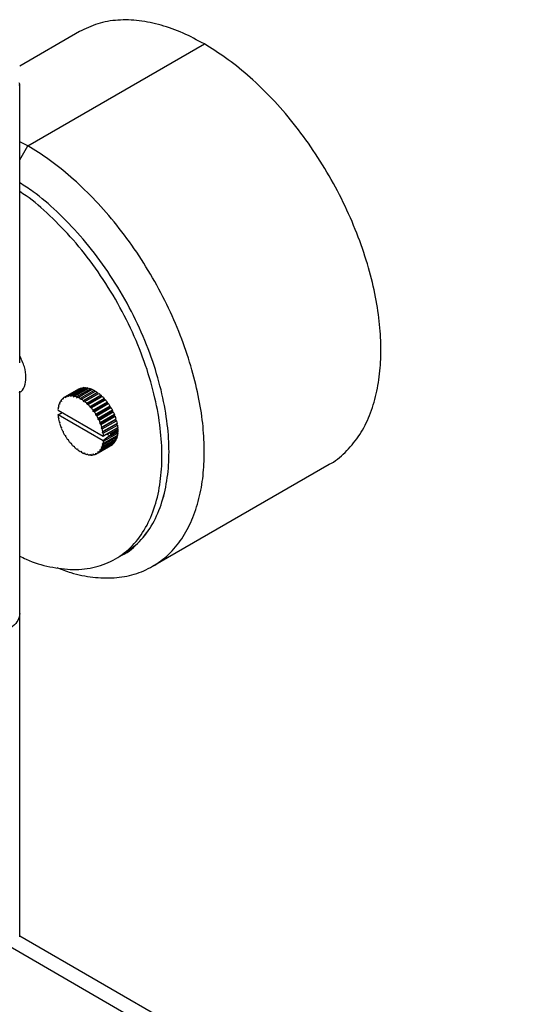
# Paper-space layout '_Isométrica' of a CAD drawing. Header units: millimetres. Extents: x -1423 to -51, y -316 to 683.
# Tile 14 of 14: x -156 to -53, y 100 to 297. Entities that reach past the tile are written whole.
import ezdxf

# ---------------------------------------------------------------- set-up
doc = ezdxf.new("R2010")
doc.units = ezdxf.units.MM

psp = doc.layouts.new('_Isométrica')

# ---------------------------------------------------------------- linework, layer by layer
at = {"color": 7, "linetype": 'Continuous', "lineweight": 25}
for p, q in [((-143.61, 294.88), (-155.59, 287.97)), ((-153.97, 272), (-118.61, 292.41)), ((-155.59, 228.61), (-155.59, 284.38)), ((-153.97, 272), (-155.59, 272.82)), ((-155.59, 269.19), (-153.97, 272)), ((-155.59, 113.7), (-155.59, 222.91)), ((-143.79, 223.33), (-146.61, 221.69)), ((-143.76, 223.34), (-146.58, 221.71)), ((-146.39, 221.8), (-143.57, 223.44)), ((-143.23, 223.55), (-146.06, 221.92)), ((-145.84, 221.96), (-143.02, 223.6)), ((-142.65, 223.63), (-145.47, 222)), ((-145.24, 221.99), (-142.41, 223.63)), ((-142.01, 223.58), (-144.84, 221.94)), ((-144.59, 221.89), (-141.77, 223.52)), ((-141.35, 223.39), (-144.18, 221.76)), ((-143.92, 221.65), (-141.09, 223.29)), ((-143.78, 223.33), (-143.76, 223.34)), ((-143.76, 223.34), (-143.74, 223.34)), ((-140.66, 223.08), (-143.49, 221.44)), ((-143.23, 223.55), (-143.17, 223.51)), ((-143.23, 221.3), (-140.41, 222.93)), ((-142.65, 223.63), (-142.56, 223.54)), ((-142.01, 223.58), (-141.9, 223.44)), ((-141.35, 223.39), (-141.2, 223.18)), ((-140.66, 223.08), (-140.54, 222.85)), ((-147.26, 221.01), (-147.41, 220.92)), ((-147.23, 220.87), (-147.41, 220.92)), ((-147.28, 221.11), (-147.23, 220.87)), ((-146.87, 221.47), (-147.04, 221.38)), ((-146.85, 221.29), (-147.04, 221.38)), ((-146.88, 221.52), (-146.85, 221.29)), ((-146.4, 221.6), (-146.58, 221.71)), ((-146.39, 221.8), (-146.4, 221.6)), ((-145.88, 221.78), (-146.06, 221.92)), ((-145.84, 221.96), (-145.88, 221.78)), ((-145.3, 221.83), (-145.47, 222)), ((-145.24, 221.99), (-145.3, 221.83)), ((-144.68, 221.75), (-144.84, 221.94)), ((-144.59, 221.89), (-144.68, 221.75)), ((-144.03, 221.55), (-144.18, 221.76)), ((-143.92, 221.65), (-144.03, 221.55)), ((-143.36, 221.22), (-143.49, 221.44)), ((-143.23, 221.3), (-143.36, 221.22)), ((-139.98, 222.64), (-142.81, 221.01)), ((-142.7, 220.78), (-142.81, 221.01)), ((-139.87, 222.41), (-142.7, 220.78)), ((-142.55, 220.82), (-142.7, 220.78)), ((-142.55, 220.82), (-139.72, 222.45)), ((-139.3, 222.1), (-142.13, 220.47)), ((-139.22, 221.86), (-142.05, 220.23)), ((-141.89, 220.24), (-139.06, 221.87)), ((-138.66, 221.46), (-141.49, 219.83)), ((-138.6, 221.22), (-141.43, 219.59)), ((-141.25, 219.56), (-138.43, 221.19)), ((-138.05, 220.73), (-140.88, 219.1)), ((-139.98, 222.64), (-139.87, 222.41)), ((-139.87, 222.41), (-139.72, 222.45)), ((-139.3, 222.1), (-139.22, 221.86)), ((-139.22, 221.86), (-139.06, 221.87)), ((-138.66, 221.46), (-138.6, 221.22)), ((-138.6, 221.22), (-138.43, 221.19)), ((-138.05, 220.73), (-138.02, 220.51)), ((-147.94, 219.25), (-147.87, 219.12)), ((-147.74, 219.78), (-147.87, 219.7)), ((-147.72, 219.72), (-147.87, 219.7)), ((-147.87, 219.12), (-138.86, 213.92)), ((-147.81, 219.96), (-147.72, 219.72)), ((-147.55, 220.44), (-147.69, 220.36)), ((-147.52, 220.35), (-147.69, 220.36)), ((-147.59, 220.58), (-147.52, 220.35)), ((-142.05, 220.23), (-142.13, 220.47)), ((-141.89, 220.24), (-142.05, 220.23)), ((-141.43, 219.59), (-141.49, 219.83)), ((-141.25, 219.56), (-141.43, 219.59)), ((-140.85, 218.87), (-140.88, 219.1)), ((-138.02, 220.51), (-140.85, 218.87)), ((-140.67, 218.81), (-140.85, 218.87)), ((-140.67, 218.81), (-137.84, 220.44)), ((-137.51, 219.94), (-140.33, 218.31)), ((-137.5, 219.72), (-140.33, 218.09)), ((-140.14, 217.99), (-137.32, 219.63)), ((-137.04, 218.9), (-139.87, 217.26)), ((-137.02, 219.1), (-139.85, 217.46)), ((-139.69, 217.14), (-136.86, 218.77)), ((-138.02, 220.51), (-137.84, 220.44)), ((-137.51, 219.94), (-137.5, 219.72)), ((-137.5, 219.72), (-137.32, 219.63)), ((-137.02, 219.1), (-137.04, 218.9)), ((-137.04, 218.9), (-136.86, 218.77)), ((-147.87, 218.21), (-147.94, 218.16)), ((-147.87, 218.21), (-147.09, 218.67)), ((-138.86, 213.01), (-147.87, 218.21)), ((-147.87, 217.63), (-147.72, 217.43)), ((-147.72, 217.43), (-147.81, 217.31)), ((-147.69, 216.76), (-147.52, 216.58)), ((-140.33, 218.09), (-140.33, 218.31)), ((-140.14, 217.99), (-140.33, 218.09)), ((-139.87, 217.26), (-139.85, 217.46)), ((-139.69, 217.14), (-139.87, 217.26)), ((-136.67, 218.04), (-139.5, 216.41)), ((-136.62, 218.22), (-139.45, 216.59)), ((-139.32, 216.25), (-136.49, 217.89)), ((-136.38, 217.18), (-139.21, 215.55)), ((-136.31, 217.33), (-139.13, 215.7)), ((-139.04, 215.37), (-136.21, 217)), ((-136.62, 218.22), (-136.67, 218.04)), ((-136.67, 218.04), (-136.49, 217.89)), ((-136.31, 217.33), (-136.38, 217.18)), ((-136.38, 217.18), (-136.21, 217)), ((-147.52, 216.58), (-147.59, 216.43)), ((-147.41, 215.88), (-147.23, 215.72)), ((-147.23, 215.72), (-147.28, 215.54)), ((-147.04, 214.99), (-146.85, 214.87)), ((-146.85, 214.87), (-146.88, 214.67)), ((-139.5, 216.41), (-139.45, 216.59)), ((-139.32, 216.25), (-139.5, 216.41)), ((-139.21, 215.55), (-139.13, 215.7)), ((-139.04, 215.37), (-139.21, 215.55)), ((-136.18, 216.33), (-139.01, 214.7)), ((-139.01, 214.7), (-138.91, 214.82)), ((-136.08, 216.45), (-138.91, 214.82)), ((-138.86, 214.5), (-136.03, 216.13)), ((-135.96, 215.6), (-138.79, 213.97)), ((-136.08, 215.51), (-138.13, 214.33)), ((-137.36, 214.48), (-135.94, 215.29)), ((-135.94, 214.8), (-137.36, 213.98)), ((-137.35, 214.23), (-135.94, 215.04)), ((-136.08, 216.45), (-136.18, 216.33)), ((-136.18, 216.33), (-136.03, 216.13)), ((-135.96, 215.6), (-136.08, 215.51)), ((-136.08, 215.51), (-135.94, 215.29)), ((-146.58, 214.14), (-146.4, 214.04)), ((-146.4, 214.04), (-146.39, 213.82)), ((-146.06, 213.32), (-145.88, 213.26)), ((-145.88, 213.26), (-145.84, 213.03)), ((-136.49, 212.84), (-139.32, 211.21)), ((-139.13, 211.55), (-136.31, 213.18)), ((-136.21, 213.4), (-139.04, 211.77)), ((-138.86, 214.5), (-139.01, 214.7)), ((-138.91, 212.17), (-136.08, 213.8)), ((-138.86, 213.92), (-138.13, 214.33)), ((-136.03, 214.06), (-138.86, 212.43)), ((-138.86, 213.92), (-138.79, 213.97)), ((-138.13, 213.56), (-138.86, 213.01)), ((-138.79, 212.88), (-138.86, 213.01)), ((-138.79, 212.88), (-135.96, 214.51)), ((-138.13, 214.33), (-137.44, 214.6)), ((-137.44, 213.95), (-138.13, 213.56)), ((-138.11, 214.34), (-137.44, 213.95)), ((-137.44, 214.6), (-137.36, 214.48)), ((-137.36, 213.98), (-137.44, 213.95)), ((-136.35, 213.32), (-136.31, 213.18)), ((-136.16, 213.98), (-136.08, 213.8)), ((-136.07, 214.72), (-135.96, 214.51)), ((-145.47, 212.57), (-145.3, 212.54)), ((-145.3, 212.54), (-145.24, 212.3)), ((-144.84, 211.89), (-144.68, 211.9)), ((-144.68, 211.9), (-144.59, 211.66)), ((-144.18, 211.31), (-144.03, 211.35)), ((-144.03, 211.35), (-143.92, 211.12)), ((-143.49, 210.83), (-143.36, 210.91)), ((-143.49, 210.83), (-143.36, 210.91)), ((-143.36, 210.91), (-143.23, 210.68)), ((-140.11, 210.44), (-137.29, 212.07)), ((-139.85, 210.61), (-137.02, 212.25)), ((-136.86, 212.39), (-139.69, 210.75)), ((-139.5, 211.25), (-139.32, 211.21)), ((-139.45, 211.02), (-139.5, 211.25)), ((-139.45, 211.02), (-136.62, 212.66)), ((-139.21, 211.78), (-139.04, 211.77)), ((-139.13, 211.55), (-139.21, 211.78)), ((-139.01, 212.4), (-138.86, 212.43)), ((-138.91, 212.17), (-139.01, 212.4)), ((-137.03, 212.29), (-137.02, 212.25)), ((-136.64, 212.75), (-136.62, 212.66)), ((-142.81, 210.47), (-142.7, 210.58)), ((-142.81, 210.47), (-142.68, 210.55)), ((-142.7, 210.58), (-142.55, 210.37)), ((-142.13, 210.24), (-142.05, 210.38)), ((-142.13, 210.24), (-142, 210.32)), ((-142.05, 210.38), (-141.89, 210.19)), ((-141.49, 210.14), (-141.43, 210.3)), ((-141.49, 210.14), (-141.34, 210.22)), ((-141.43, 210.3), (-141.25, 210.13)), ((-140.88, 210.16), (-140.85, 210.35)), ((-140.88, 210.16), (-140.73, 210.26)), ((-140.85, 210.35), (-140.67, 210.21)), ((-140.33, 210.53), (-140.14, 210.42)), ((-140.33, 210.32), (-140.33, 210.53)), ((-140.33, 210.32), (-140.16, 210.43)), ((-139.87, 210.83), (-139.69, 210.75)), ((-139.85, 210.61), (-139.87, 210.83)), ((-128.97, 187.87), (-93.62, 208.28)), ((-136.42, 189.34), (-135.01, 190.15)), ((-52.53, 54.36), (-155.59, 113.85)), ((-157.86, 111.95), (-57.28, 53.89))]:
    psp.add_line(p, q, dxfattribs=at)
for points, knots in [([(-118.61, 292.41), (-120.04, 293.17), (-122.94, 294.73), (-127.32, 296.28), (-131.71, 297.19), (-135.98, 297.3), (-140.04, 296.63), (-142.42, 295.46), (-143.61, 294.88)], [0, 0, 0, 0, 0.153653, 0.313966, 0.480037, 0.650704, 0.824579, 1, 1, 1, 1]), ([(-93.62, 208.28), (-93.62, 208.28), (-92.39, 208.8), (-90.37, 210.6), (-87.69, 213.66), (-85.66, 217.44), (-84.25, 221.69), (-83.44, 226.27), (-83.17, 231.12), (-83.44, 236.27), (-84.25, 241.79), (-85.66, 247.67), (-87.7, 253.79), (-90.34, 259.97), (-93.54, 266.06), (-97.21, 271.87), (-101.25, 277.25), (-105.52, 282.08), (-109.91, 286.23), (-114.29, 289.73), (-117.19, 291.53), (-118.61, 292.41)], [0, 0, 0, 0, 0.000034, 0.058535, 0.116485, 0.173366, 0.228715, 0.282146, 0.333356, 0.384567, 0.437997, 0.493347, 0.550228, 0.608178, 0.666678, 0.725178, 0.783129, 0.84001, 0.895359, 0.948789, 1, 1, 1, 1]), ([(-155.67, 284.16), (-155.63, 284.23), (-155.55, 284.39), (-155.63, 284.54), (-155.68, 284.62)], [0, 0, 0, 0, 0.468213, 1, 1, 1, 1]), ([(-148.18, 187.63), (-147.23, 187.26), (-144.76, 186.3), (-140.88, 185.58), (-136.6, 185.43), (-132.56, 186.16), (-128.89, 187.73), (-125.69, 190.12), (-123.05, 193.26), (-121.02, 197.03), (-119.6, 201.28), (-118.79, 205.86), (-118.53, 210.71), (-118.79, 215.86), (-119.6, 221.38), (-121.02, 227.26), (-123.05, 233.38), (-125.69, 239.56), (-128.89, 245.65), (-132.56, 251.46), (-136.6, 256.84), (-140.88, 261.67), (-145.27, 265.82), (-149.64, 269.32), (-152.55, 271.12), (-153.97, 272)], [0, 0, 0, 0, 0.027481, 0.071292, 0.116315, 0.162185, 0.20849, 0.254795, 0.300665, 0.345689, 0.3895, 0.431792, 0.472327, 0.512862, 0.555154, 0.598965, 0.643989, 0.689858, 0.736163, 0.782468, 0.828338, 0.873362, 0.917173, 0.959465, 1, 1, 1, 1]), ([(-135.01, 190.16), (-133.83, 190.97), (-131.48, 192.6), (-128.86, 196.26), (-126.98, 200.6), (-125.92, 205.46), (-125.57, 210.69), (-125.92, 216.32), (-126.99, 222.42), (-128.85, 228.91), (-131.51, 235.59), (-134.9, 242.18), (-138.91, 248.41), (-143.36, 254.06), (-148.06, 258.89), (-152.17, 262.43), (-154.69, 264.03), (-155.59, 264.6)], [0, 0, 0, 0, 0.071999, 0.143029, 0.212199, 0.278752, 0.34211, 0.405468, 0.472022, 0.541191, 0.612222, 0.68422, 0.756219, 0.827249, 0.896419, 0.962972, 1, 1, 1, 1]), ([(-135.01, 190.16), (-135.01, 190.16), (-133.67, 190.69), (-131.55, 192.73), (-128.84, 196.23), (-126.99, 200.6), (-125.92, 205.46), (-125.57, 210.69), (-125.92, 216.32), (-126.99, 222.42), (-128.85, 228.91), (-131.51, 235.59), (-134.9, 242.18), (-138.91, 248.41), (-143.36, 254.06), (-148.06, 258.89), (-152.17, 262.43), (-154.69, 264.03), (-155.59, 264.6)], [0, 0, 0, 0, 0.000035, 0.072031, 0.143059, 0.212226, 0.278778, 0.342133, 0.405489, 0.47204, 0.541207, 0.612235, 0.684231, 0.756228, 0.827255, 0.896422, 0.962974, 1, 1, 1, 1]), ([(-155.59, 189.92), (-155.16, 189.71), (-153.12, 188.67), (-149.48, 187.66), (-144.78, 187.04), (-140.33, 187.56), (-136.32, 189.16), (-132.92, 191.83), (-130.26, 195.44), (-128.4, 199.78), (-127.33, 204.64), (-126.99, 209.88), (-127.33, 215.51), (-128.4, 221.6), (-130.26, 228.1), (-132.92, 234.77), (-136.32, 241.36), (-140.33, 247.6), (-144.78, 253.25), (-149.48, 258.06), (-153.12, 261.26), (-155.16, 262.58), (-155.59, 262.85)], [0, 0, 0, 0, 0.013781, 0.065901, 0.12007, 0.175697, 0.232081, 0.288466, 0.344093, 0.398262, 0.450382, 0.5, 0.549618, 0.601738, 0.655907, 0.711534, 0.767919, 0.824303, 0.87993, 0.934099, 0.986219, 1, 1, 1, 1]), ([(-155.67, 222.68), (-155.67, 222.68), (-155.15, 222.77), (-154.59, 223.8), (-154.22, 225.57), (-154.52, 227.8), (-155.23, 229.26), (-155.59, 229.99)], [0, 0, 0, 0, 0.000052, 0.265509, 0.510758, 0.756008, 1, 1, 1, 1]), ([(-137.02, 212.25), (-137.08, 212.21), (-137.16, 212.14), (-137.25, 212.09), (-137.29, 212.07)], [0, 0, 0, 0, 0.62086, 1, 1, 1, 1]), ([(-155.59, 178.4), (-155.59, 177.94), (-155.72, 177.47), (-156.19, 176.61), (-156.54, 176.21), (-157.16, 175.69), (-157.39, 175.53), (-157.74, 175.31), (-157.86, 175.24), (-158.11, 175.1), (-158.24, 175.03), (-158.92, 174.7), (-159.56, 174.47), (-160.97, 174.12), (-161.74, 174), (-163.34, 173.9), (-164.15, 173.93), (-165.7, 174.11), (-166.44, 174.28), (-167.76, 174.7), (-168.34, 174.96), (-168.82, 175.24)], [0, 0, 0, 0, 0.125, 0.125, 0.25, 0.25, 0.3125, 0.3125, 0.34375, 0.34375, 0.375, 0.375, 0.5, 0.5, 0.625, 0.625, 0.75, 0.75, 0.875, 0.875, 1, 1, 1, 1])]:
    psp.add_open_spline(points, degree=3, knots=knots, dxfattribs=at)
for points in [[(-143.57, 223.44), (-143.46, 223.48), (-143.35, 223.52), (-143.23, 223.55)], [(-143.02, 223.6), (-142.9, 223.62), (-142.77, 223.63), (-142.65, 223.63)], [(-142.41, 223.63), (-142.28, 223.62), (-142.15, 223.6), (-142.01, 223.58)], [(-141.77, 223.52), (-141.63, 223.49), (-141.49, 223.44), (-141.35, 223.39)], [(-141.09, 223.29), (-140.95, 223.23), (-140.81, 223.16), (-140.66, 223.08)], [(-140.41, 222.93), (-140.26, 222.84), (-140.12, 222.75), (-139.98, 222.64)], [(-147.41, 220.92), (-147.48, 220.82), (-147.54, 220.7), (-147.59, 220.58)], [(-147.04, 221.38), (-147.12, 221.29), (-147.2, 221.2), (-147.28, 221.11)], [(-146.58, 221.71), (-146.69, 221.65), (-146.78, 221.59), (-146.88, 221.52)], [(-146.06, 221.92), (-146.17, 221.89), (-146.29, 221.85), (-146.39, 221.8)], [(-145.47, 222), (-145.6, 222), (-145.72, 221.98), (-145.84, 221.96)], [(-144.84, 221.94), (-144.98, 221.97), (-145.11, 221.99), (-145.24, 221.99)], [(-144.18, 221.76), (-144.32, 221.81), (-144.46, 221.85), (-144.59, 221.89)], [(-143.49, 221.44), (-143.64, 221.52), (-143.78, 221.59), (-143.92, 221.65)], [(-142.81, 221.01), (-142.95, 221.11), (-143.09, 221.21), (-143.23, 221.3)], [(-142.13, 220.47), (-142.27, 220.59), (-142.41, 220.71), (-142.55, 220.82)], [(-139.72, 222.45), (-139.58, 222.34), (-139.44, 222.22), (-139.3, 222.1)], [(-139.06, 221.87), (-138.92, 221.74), (-138.79, 221.6), (-138.66, 221.46)], [(-138.43, 221.19), (-138.3, 221.05), (-138.17, 220.89), (-138.05, 220.73)], [(-147.87, 219.7), (-147.9, 219.56), (-147.92, 219.41), (-147.94, 219.25)], [(-147.69, 220.36), (-147.74, 220.23), (-147.78, 220.1), (-147.81, 219.96)], [(-141.49, 219.83), (-141.62, 219.97), (-141.75, 220.11), (-141.89, 220.24)], [(-140.88, 219.1), (-141, 219.26), (-141.13, 219.41), (-141.25, 219.56)], [(-140.33, 218.31), (-140.44, 218.48), (-140.55, 218.64), (-140.67, 218.81)], [(-137.84, 220.44), (-137.72, 220.28), (-137.61, 220.11), (-137.51, 219.94)], [(-137.32, 219.63), (-137.21, 219.45), (-137.12, 219.27), (-137.02, 219.1)], [(-136.86, 218.77), (-136.78, 218.59), (-136.7, 218.4), (-136.62, 218.22)], [(-147.94, 218.16), (-147.92, 217.99), (-147.9, 217.81), (-147.87, 217.63)], [(-147.81, 217.31), (-147.78, 217.13), (-147.74, 216.94), (-147.69, 216.76)], [(-139.85, 217.46), (-139.94, 217.64), (-140.04, 217.82), (-140.14, 217.99)], [(-139.45, 216.59), (-139.52, 216.77), (-139.61, 216.95), (-139.69, 217.14)], [(-136.49, 217.89), (-136.42, 217.7), (-136.36, 217.52), (-136.31, 217.33)], [(-136.21, 217), (-136.16, 216.82), (-136.12, 216.63), (-136.08, 216.45)], [(-147.59, 216.43), (-147.54, 216.24), (-147.48, 216.06), (-147.41, 215.88)], [(-147.28, 215.54), (-147.2, 215.36), (-147.12, 215.18), (-147.04, 214.99)], [(-139.13, 215.7), (-139.19, 215.88), (-139.25, 216.07), (-139.32, 216.25)], [(-138.91, 214.82), (-138.95, 215), (-138.99, 215.18), (-139.04, 215.37)], [(-136.03, 216.13), (-136, 215.95), (-135.98, 215.78), (-135.96, 215.6)], [(-135.94, 215.29), (-135.94, 215.21), (-135.94, 215.13), (-135.94, 215.04)], [(-135.94, 215.04), (-135.94, 214.96), (-135.94, 214.88), (-135.94, 214.8)], [(-146.88, 214.67), (-146.78, 214.49), (-146.69, 214.31), (-146.58, 214.14)], [(-146.39, 213.82), (-146.29, 213.65), (-146.17, 213.48), (-146.06, 213.32)], [(-145.84, 213.03), (-145.72, 212.87), (-145.6, 212.72), (-145.47, 212.57)], [(-138.79, 213.97), (-138.81, 214.14), (-138.83, 214.32), (-138.86, 214.5)], [(-138.86, 212.43), (-138.83, 212.57), (-138.81, 212.72), (-138.79, 212.88)], [(-137.35, 214.23), (-137.35, 214.31), (-137.35, 214.39), (-137.36, 214.48)], [(-137.36, 213.98), (-137.35, 214.06), (-137.35, 214.15), (-137.35, 214.23)], [(-136.31, 213.18), (-136.36, 213.06), (-136.42, 212.95), (-136.49, 212.84)], [(-136.08, 213.8), (-136.12, 213.66), (-136.16, 213.53), (-136.21, 213.4)], [(-135.96, 214.51), (-135.98, 214.36), (-136, 214.21), (-136.03, 214.06)], [(-145.24, 212.3), (-145.11, 212.16), (-144.98, 212.02), (-144.84, 211.89)], [(-144.59, 211.66), (-144.46, 211.54), (-144.32, 211.42), (-144.18, 211.31)], [(-143.92, 211.12), (-143.78, 211.02), (-143.64, 210.92), (-143.49, 210.83)], [(-139.69, 210.75), (-139.61, 210.84), (-139.52, 210.93), (-139.45, 211.02)], [(-139.32, 211.21), (-139.25, 211.31), (-139.19, 211.43), (-139.13, 211.55)], [(-139.04, 211.77), (-138.99, 211.9), (-138.95, 212.03), (-138.91, 212.17)], [(-136.62, 212.66), (-136.7, 212.56), (-136.78, 212.47), (-136.86, 212.39)], [(-143.23, 210.68), (-143.09, 210.61), (-142.95, 210.54), (-142.81, 210.47)], [(-142.55, 210.37), (-142.41, 210.32), (-142.27, 210.28), (-142.13, 210.24)], [(-141.89, 210.19), (-141.75, 210.16), (-141.62, 210.14), (-141.49, 210.14)], [(-141.25, 210.13), (-141.13, 210.13), (-141, 210.14), (-140.88, 210.16)], [(-140.67, 210.21), (-140.55, 210.24), (-140.44, 210.28), (-140.33, 210.32)], [(-140.14, 210.42), (-140.04, 210.48), (-139.94, 210.54), (-139.85, 210.61)]]:
    psp.add_open_spline(points, degree=3, dxfattribs=at)

doc.saveas('drawing.dxf')
